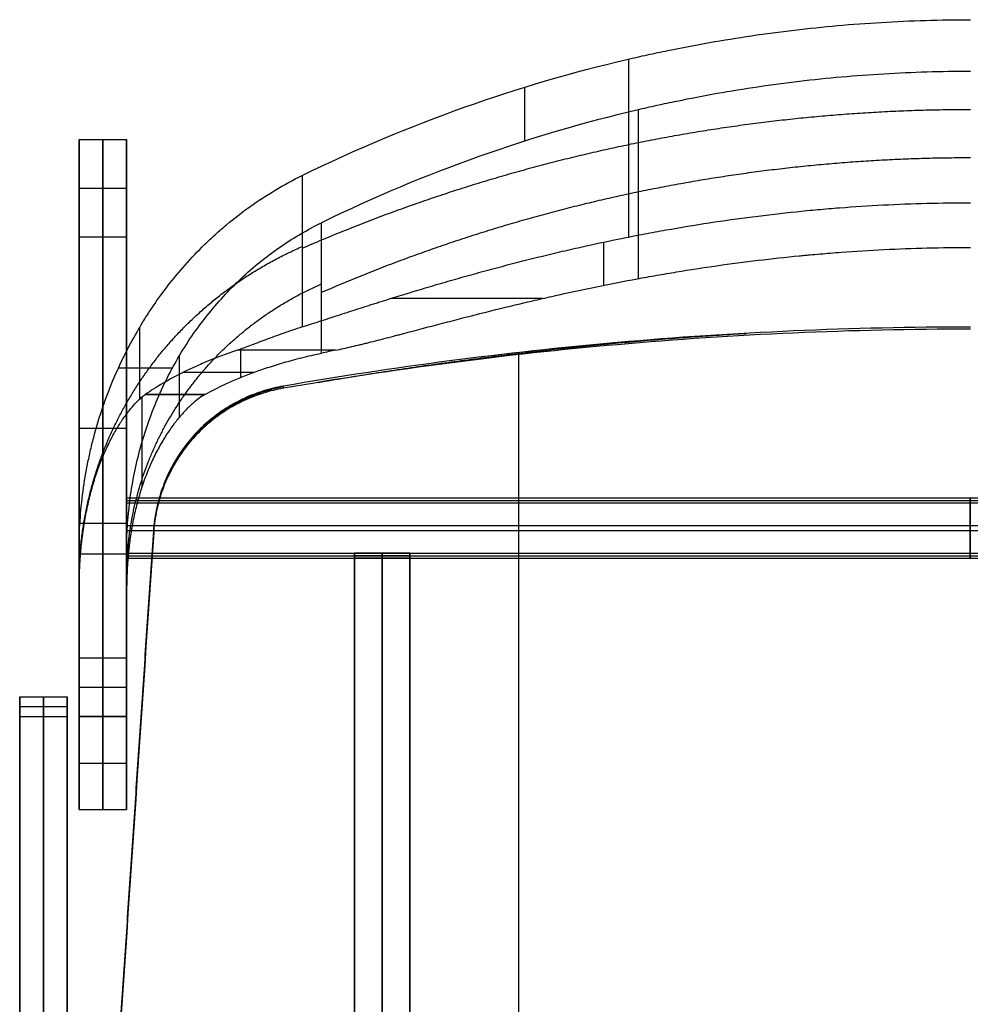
# Model space of a CAD drawing. Header units: millimetres. Extents: x -230 to 250, y -245 to 252.
# Tile 2 of 4: x -230 to 10, y 3 to 252. Entities that reach past the tile are written whole.
import ezdxf

# ---------------------------------------------------------------- set-up
doc = ezdxf.new("R2010")
doc.units = ezdxf.units.MM
doc.header["$MEASUREMENT"] = 0
doc.layers.add('Seat & back', color=7, linetype='Continuous', true_color=0x6b4343)
doc.layers.add('Stel', color=7, linetype='Continuous', true_color=0x201515)

msp = doc.modelspace()

# ---------------------------------------------------------------- linework, layer by layer
at = {"layer": 'Seat & back'}
for points, knots in [([(-158.82, 212.26, 695.75), (-145.26, 218.89, 697.15), (-131.6, 224.6, 698.36), (-117.9, 229.47, 699.38), (-104.21, 234.33, 700.41), (-90.49, 238.34, 701.26), (-76.82, 241.54, 701.94), (-75.96, 241.74, 701.98), (-75.11, 241.94, 702.02), (-74.25, 242.13, 702.06), (-73.39, 242.33, 702.1), (-72.53, 242.52, 702.14), (-71.67, 242.71, 702.18), (-69.95, 243.09, 702.26), (-68.22, 243.45, 702.34), (-66.49, 243.81, 702.42), (-63.02, 244.52, 702.57), (-59.52, 245.19, 702.71), (-56, 245.81, 702.84), (-48.96, 247.05, 703.1), (-41.82, 248.11, 703.32), (-34.58, 248.96, 703.5), (-27.35, 249.82, 703.68), (-20.02, 250.47, 703.82), (-12.6, 250.91, 703.92), (-5.19, 251.35, 704.01), (2.3, 251.58, 704.06), (9.87, 251.58, 704.06)], [-0.4368845, -0.4368845, -0.4368845, -0.4368845, -0.3276633, -0.3276633, -0.3276633, -0.2184422, -0.2184422, -0.2184422, -0.2116159, -0.2116159, -0.2116159, -0.2047896, -0.2047896, -0.2047896, -0.1911369, -0.1911369, -0.1911369, -0.1638317, -0.1638317, -0.1638317, -0.1092211, -0.1092211, -0.1092211, -0.0546106, -0.0546106, -0.0546106, 0, 0, 0, 0]), ([(9.87, 238.52, 701.3), (2.53, 238.52, 701.3), (-4.75, 238.3, 701.25), (-11.95, 237.87, 701.16), (-19.15, 237.44, 701.07), (-26.26, 236.81, 700.93), (-33.29, 235.98, 700.76), (-40.31, 235.15, 700.58), (-47.25, 234.12, 700.37), (-54.08, 232.92, 700.11), (-57.5, 232.31, 699.99), (-60.9, 231.67, 699.85), (-64.26, 230.97, 699.7), (-65.95, 230.63, 699.63), (-67.63, 230.27, 699.55), (-69.3, 229.9, 699.48), (-70.13, 229.72, 699.44), (-70.97, 229.53, 699.4), (-71.8, 229.34, 699.36), (-72.63, 229.16, 699.32), (-73.46, 228.96, 699.28), (-74.29, 228.77, 699.24), (-87.57, 225.66, 698.58), (-100.89, 221.77, 697.76), (-114.18, 217.05, 696.76), (-127.48, 212.33, 695.76), (-140.74, 206.78, 694.59), (-153.9, 200.35, 693.23)], [-6.2831853, -6.2831853, -6.2831853, -6.2831853, -6.2285748, -6.2285748, -6.2285748, -6.1739642, -6.1739642, -6.1739642, -6.1193536, -6.1193536, -6.1193536, -6.0920484, -6.0920484, -6.0920484, -6.0783957, -6.0783957, -6.0783957, -6.0715694, -6.0715694, -6.0715694, -6.0647431, -6.0647431, -6.0647431, -5.955522, -5.955522, -5.955522, -5.8463009, -5.8463009, -5.8463009, -5.8463009]), ([(-215.13, 117.57, 675.73), (-215.13, 122.62, 676.8), (-214.79, 127.64, 677.86), (-214.13, 132.57, 678.9), (-213.8, 135.03, 679.42), (-213.38, 137.47, 679.94), (-212.9, 139.88, 680.45), (-212.65, 141.08, 680.7), (-212.39, 142.28, 680.96), (-212.11, 143.47, 681.21), (-211.83, 144.66, 681.46), (-211.53, 145.84, 681.71), (-211.21, 147.01, 681.96), (-209.94, 151.69, 682.95), (-208.39, 156.19, 683.9), (-206.59, 160.49, 684.8), (-204.8, 164.79, 685.71), (-202.76, 168.9, 686.58), (-200.51, 172.8, 687.41), (-200.37, 173.04, 687.46), (-200.23, 173.28, 687.51), (-200.08, 173.52, 687.56), (-199.94, 173.77, 687.61), (-199.8, 174.01, 687.66), (-199.66, 174.25, 687.71), (-199.37, 174.73, 687.81), (-199.07, 175.21, 687.92), (-198.78, 175.69, 688.02), (-198.18, 176.65, 688.22), (-197.56, 177.61, 688.42), (-196.93, 178.56, 688.62), (-195.66, 180.46, 689.03), (-194.32, 182.34, 689.42), (-192.89, 184.2, 689.82), (-190.04, 187.9, 690.6), (-186.87, 191.5, 691.36), (-183.38, 194.9, 692.08), (-182.5, 195.75, 692.26), (-181.61, 196.59, 692.43), (-180.7, 197.41, 692.61), (-179.79, 198.24, 692.78), (-178.86, 199.05, 692.96), (-177.9, 199.85, 693.12), (-176, 201.44, 693.46), (-174.03, 202.97, 693.78), (-171.98, 204.43, 694.09), (-169.92, 205.89, 694.4), (-167.8, 207.28, 694.69), (-165.61, 208.59, 694.97), (-163.41, 209.9, 695.25), (-161.15, 211.13, 695.51), (-158.82, 212.26, 695.75)], [-1.570796, -1.570796, -1.570796, -1.570796, -1.429057, -1.429057, -1.429057, -1.358188, -1.358188, -1.358188, -1.322753, -1.322753, -1.322753, -1.287318, -1.287318, -1.287318, -1.145579, -1.145579, -1.145579, -1.00384, -1.00384, -1.00384, -0.994982, -0.994982, -0.994982, -0.986123, -0.986123, -0.986123, -0.968406, -0.968406, -0.968406, -0.932971, -0.932971, -0.932971, -0.862101, -0.862101, -0.862101, -0.720362, -0.720362, -0.720362, -0.684928, -0.684928, -0.684928, -0.649493, -0.649493, -0.649493, -0.578623, -0.578623, -0.578623, -0.507754, -0.507754, -0.507754, -0.436884, -0.436884, -0.436884, -0.436884]), ([(-158.82, 174.05, 543.23), (-155.74, 175.05, 541.53), (-152.55, 176.09, 539.98), (-149.31, 177.14, 538.58), (-147.69, 177.66, 537.88), (-146.06, 178.19, 537.21), (-144.42, 178.71, 536.58), (-143.6, 178.97, 536.26), (-142.78, 179.23, 535.96), (-141.97, 179.49, 535.66), (-141.56, 179.62, 535.51), (-141.15, 179.75, 535.36), (-140.74, 179.88, 535.22), (-140.54, 179.94, 535.14), (-140.33, 180.01, 535.07), (-140.13, 180.07, 535), (-139.92, 180.14, 534.93), (-139.72, 180.2, 534.86), (-139.51, 180.27, 534.79), (-138.7, 180.52, 534.5), (-137.92, 180.77, 534.24), (-137.15, 181.01, 533.99), (-136.38, 181.25, 533.74), (-135.63, 181.48, 533.5), (-134.87, 181.71, 533.26), (-133.37, 182.18, 532.79), (-131.86, 182.64, 532.34), (-130.22, 183.13, 531.88), (-130.01, 183.2, 531.82), (-129.81, 183.26, 531.76), (-129.6, 183.32, 531.71), (-129.39, 183.38, 531.65), (-129.18, 183.45, 531.59), (-128.97, 183.51, 531.53), (-128.55, 183.64, 531.42), (-128.13, 183.76, 531.3), (-127.71, 183.89, 531.19), (-126.86, 184.14, 530.96), (-126.02, 184.39, 530.74), (-125.17, 184.64, 530.53), (-123.48, 185.14, 530.1), (-121.78, 185.63, 529.69), (-120.06, 186.12, 529.3), (-119.21, 186.36, 529.1), (-118.35, 186.61, 528.91), (-117.49, 186.85, 528.73), (-116.62, 187.09, 528.54), (-115.76, 187.33, 528.36), (-114.89, 187.57, 528.18), (-113.16, 188.05, 527.83), (-111.42, 188.52, 527.49), (-109.67, 188.99, 527.17), (-106.17, 189.92, 526.53), (-102.64, 190.83, 525.95), (-99.11, 191.7, 525.43), (-98.23, 191.91, 525.3), (-97.35, 192.13, 525.17), (-96.46, 192.34, 525.05), (-95.58, 192.55, 524.93), (-94.7, 192.76, 524.81), (-93.81, 192.97, 524.69), (-92.04, 193.39, 524.46), (-90.27, 193.79, 524.24), (-88.49, 194.19, 524.03), (-84.94, 194.99, 523.61), (-81.37, 195.75, 523.24), (-77.79, 196.47, 522.91), (-76, 196.83, 522.74), (-74.2, 197.18, 522.58), (-72.4, 197.52, 522.43), (-70.59, 197.86, 522.29), (-68.78, 198.2, 522.15), (-66.97, 198.52, 522.01), (-63.35, 199.16, 521.75), (-59.71, 199.76, 521.52), (-56.06, 200.32, 521.32), (-52.41, 200.88, 521.11), (-48.75, 201.4, 520.93), (-45.09, 201.86, 520.78), (-41.43, 202.33, 520.63), (-37.77, 202.76, 520.49), (-34.12, 203.13, 520.38), (-32.3, 203.32, 520.32), (-30.47, 203.5, 520.27), (-28.64, 203.66, 520.22), (-26.82, 203.83, 520.18), (-24.99, 203.98, 520.13), (-23.15, 204.12, 520.09), (-19.49, 204.41, 520.01), (-15.82, 204.64, 519.95), (-12.15, 204.83, 519.9), (-4.81, 205.21, 519.8), (2.54, 205.4, 519.75), (9.87, 205.4, 519.75)], [29.006156, 29.006156, 29.006156, 29.006156, 40.110305, 40.110305, 40.110305, 45.66238, 45.66238, 45.66238, 48.438417, 48.438417, 48.438417, 49.826436, 49.826436, 49.826436, 50.520445, 50.520445, 50.520445, 51.214454, 51.214454, 51.214454, 53.990492, 53.990492, 53.990492, 56.766529, 56.766529, 56.766529, 62.318603, 62.318603, 62.318603, 63.012613, 63.012613, 63.012613, 63.706622, 63.706622, 63.706622, 65.094641, 65.094641, 65.094641, 67.870678, 67.870678, 67.870678, 73.422753, 73.422753, 73.422753, 76.19879, 76.19879, 76.19879, 78.974827, 78.974827, 78.974827, 84.526902, 84.526902, 84.526902, 95.631051, 95.631051, 95.631051, 98.407088, 98.407088, 98.407088, 101.183125, 101.183125, 101.183125, 106.7352, 106.7352, 106.7352, 117.839349, 117.839349, 117.839349, 123.391424, 123.391424, 123.391424, 128.943498, 128.943498, 128.943498, 140.047647, 140.047647, 140.047647, 151.151797, 151.151797, 151.151797, 162.255946, 162.255946, 162.255946, 167.80802, 167.80802, 167.80802, 173.360095, 173.360095, 173.360095, 184.464244, 184.464244, 184.464244, 206.672542, 206.672542, 206.672542, 206.672542]), ([(-203.13, 117.57, 675.73), (-203.13, 119.63, 676.17), (-203.06, 121.7, 676.61), (-202.93, 123.79, 677.05), (-202.8, 125.88, 677.49), (-202.6, 127.98, 677.93), (-202.33, 130.09, 678.38), (-202.06, 132.2, 678.83), (-201.72, 134.31, 679.27), (-201.31, 136.43, 679.72), (-200.89, 138.54, 680.17), (-200.41, 140.65, 680.61), (-199.85, 142.75, 681.06), (-199.3, 144.85, 681.5), (-198.67, 146.94, 681.94), (-197.96, 149.01, 682.38), (-197.26, 151.08, 682.82), (-196.49, 153.13, 683.25), (-195.64, 155.15, 683.68), (-194.8, 157.17, 684.1), (-193.88, 159.17, 684.52), (-192.9, 161.12, 684.94), (-191.91, 163.08, 685.35), (-190.86, 165, 685.76), (-189.75, 166.87, 686.15), (-188.63, 168.75, 686.55), (-187.45, 170.58, 686.94), (-186.22, 172.36, 687.31), (-184.98, 174.13, 687.69), (-183.68, 175.86, 688.05), (-182.33, 177.53, 688.41), (-180.99, 179.19, 688.76), (-179.58, 180.8, 689.1), (-178.14, 182.35, 689.42), (-176.69, 183.89, 689.75), (-175.2, 185.37, 690.06), (-173.67, 186.79, 690.36), (-172.13, 188.2, 690.66), (-170.56, 189.55, 690.95), (-168.96, 190.82, 691.22), (-167.36, 192.09, 691.48), (-165.73, 193.3, 691.74), (-164.07, 194.43, 691.98), (-162.41, 195.56, 692.22), (-160.73, 196.62, 692.44), (-159.04, 197.61, 692.65), (-157.34, 198.59, 692.86), (-155.63, 199.51, 693.05), (-153.9, 200.35, 693.23)], [-4.712389, -4.712389, -4.712389, -4.712389, -4.641519, -4.641519, -4.641519, -4.57065, -4.57065, -4.57065, -4.499781, -4.499781, -4.499781, -4.428911, -4.428911, -4.428911, -4.358042, -4.358042, -4.358042, -4.287172, -4.287172, -4.287172, -4.216303, -4.216303, -4.216303, -4.145433, -4.145433, -4.145433, -4.074564, -4.074564, -4.074564, -4.003694, -4.003694, -4.003694, -3.932825, -3.932825, -3.932825, -3.861955, -3.861955, -3.861955, -3.791086, -3.791086, -3.791086, -3.720216, -3.720216, -3.720216, -3.649347, -3.649347, -3.649347, -3.578477, -3.578477, -3.578477, -3.578477]), ([(-150.38, 168.17, 558.4), (-149.08, 168.44, 557.13), (-147.71, 168.75, 555.92), (-146.31, 169.08, 554.79), (-145.61, 169.24, 554.22), (-144.9, 169.41, 553.67), (-144.18, 169.59, 553.13), (-143.82, 169.67, 552.86), (-143.46, 169.76, 552.6), (-143.09, 169.85, 552.34), (-142.73, 169.94, 552.08), (-142.37, 170.03, 551.82), (-142, 170.13, 551.57), (-140.53, 170.49, 550.56), (-139.03, 170.88, 549.6), (-137.51, 171.27, 548.7), (-136.75, 171.47, 548.24), (-135.99, 171.67, 547.8), (-135.22, 171.87, 547.37), (-134.84, 171.97, 547.16), (-134.45, 172.07, 546.95), (-134.07, 172.17, 546.74), (-133.68, 172.27, 546.53), (-133.29, 172.37, 546.33), (-132.91, 172.47, 546.12), (-129.8, 173.29, 544.5), (-126.6, 174.14, 543.03), (-123.36, 174.98, 541.7), (-121.74, 175.41, 541.04), (-120.11, 175.83, 540.41), (-118.49, 176.25, 539.81), (-117.68, 176.46, 539.51), (-116.86, 176.67, 539.22), (-116.05, 176.87, 538.94), (-115.65, 176.98, 538.8), (-115.24, 177.08, 538.66), (-114.84, 177.18, 538.52), (-114.43, 177.28, 538.38), (-114.03, 177.39, 538.25), (-113.62, 177.49, 538.11), (-110.38, 178.31, 537.04), (-107.08, 179.12, 536.07), (-103.79, 179.9, 535.19), (-102.14, 180.3, 534.75), (-100.49, 180.68, 534.33), (-98.84, 181.06, 533.93), (-98.01, 181.25, 533.73), (-97.19, 181.44, 533.54), (-96.37, 181.63, 533.35), (-95.55, 181.81, 533.16), (-94.73, 182, 532.98), (-93.91, 182.18, 532.8), (-87.35, 183.63, 531.36), (-80.8, 184.98, 530.21), (-74.26, 186.19, 529.25), (-73.44, 186.34, 529.13), (-72.62, 186.49, 529.01), (-71.8, 186.64, 528.89), (-70.98, 186.78, 528.78), (-70.15, 186.93, 528.67), (-69.32, 187.08, 528.55), (-67.66, 187.37, 528.33), (-65.99, 187.65, 528.12), (-64.3, 187.93, 527.92), (-60.94, 188.48, 527.52), (-57.53, 189.01, 527.15), (-54.1, 189.5, 526.82), (-50.66, 189.99, 526.5), (-47.21, 190.44, 526.2), (-43.73, 190.86, 525.94), (-40.26, 191.28, 525.68), (-36.78, 191.66, 525.45), (-33.31, 192, 525.25), (-32.88, 192.04, 525.22), (-32.44, 192.08, 525.2), (-32.01, 192.12, 525.18), (-31.57, 192.17, 525.15), (-31.14, 192.21, 525.13), (-30.7, 192.25, 525.1), (-29.83, 192.33, 525.06), (-28.95, 192.4, 525.01), (-28.07, 192.48, 524.97), (-26.31, 192.63, 524.88), (-24.54, 192.77, 524.8), (-22.76, 192.9, 524.73), (-19.19, 193.17, 524.58), (-15.58, 193.39, 524.46), (-11.95, 193.57, 524.36), (-8.32, 193.75, 524.26), (-4.67, 193.89, 524.19), (-1.03, 193.98, 524.14), (2.62, 194.07, 524.09), (6.26, 194.11, 524.07), (9.87, 194.11, 524.07)], [-339.288221, -339.288221, -339.288221, -339.288221, -334.011135, -334.011135, -334.011135, -331.372591, -331.372591, -331.372591, -330.05332, -330.05332, -330.05332, -328.734048, -328.734048, -328.734048, -323.456962, -323.456962, -323.456962, -320.818419, -320.818419, -320.818419, -319.499148, -319.499148, -319.499148, -318.179876, -318.179876, -318.179876, -307.625704, -307.625704, -307.625704, -302.348617, -302.348617, -302.348617, -299.710074, -299.710074, -299.710074, -298.390803, -298.390803, -298.390803, -297.071531, -297.071531, -297.071531, -286.517359, -286.517359, -286.517359, -281.240273, -281.240273, -281.240273, -278.60173, -278.60173, -278.60173, -275.963187, -275.963187, -275.963187, -254.854842, -254.854842, -254.854842, -252.216299, -252.216299, -252.216299, -249.577756, -249.577756, -249.577756, -244.30067, -244.30067, -244.30067, -233.746497, -233.746497, -233.746497, -223.192325, -223.192325, -223.192325, -212.638153, -212.638153, -212.638153, -211.318881, -211.318881, -211.318881, -209.999609, -209.999609, -209.999609, -207.361066, -207.361066, -207.361066, -202.08398, -202.08398, -202.08398, -191.529808, -191.529808, -191.529808, -180.975635, -180.975635, -180.975635, -170.421463, -170.421463, -170.421463, -170.421463]), ([(-158.82, 174.05, 543.23), (-160.48, 173.51, 544.15), (-162.08, 172.96, 545.15), (-163.62, 172.42, 546.24), (-165.15, 171.87, 547.33), (-166.61, 171.33, 548.51), (-167.99, 170.82, 549.78), (-169.37, 170.3, 551.04), (-170.66, 169.81, 552.4), (-171.87, 169.36, 553.84), (-173.07, 168.91, 555.27), (-174.17, 168.51, 556.79), (-175.18, 168.17, 558.4)], [-23.401469, -23.401469, -23.401469, -23.401469, -17.87158, -17.87158, -17.87158, -12.341691, -12.341691, -12.341691, -6.811802, -6.811802, -6.811802, -1.281913, -1.281913, -1.281913, -1.281913]), ([(9.87, 174.01, 404.94), (-19.83, 174.01, 404.94), (-49.73, 172.69, 406.14), (-79.22, 170.1, 408.49), (-107.51, 167.61, 410.75), (-135.79, 163.91, 414.1), (-163.53, 159.1, 418.44)], [0, 0, 0, 0, 89.110134, 89.110134, 89.110134, 174.550231, 174.550231, 174.550231, 174.550231]), ([(9.87, 173.49, 394.96), (-19.83, 173.49, 394.96), (-49.73, 172.17, 396.14), (-79.22, 169.57, 398.48), (-107.51, 167.08, 400.72), (-135.79, 163.38, 404.04), (-163.53, 158.57, 408.35)], [0, 0, 0, 0, 89.110337, 89.110337, 89.110337, 174.545571, 174.545571, 174.545571, 174.545571]), ([(-175.18, 168.17, 558.4), (-176.49, 167.73, 560.48), (-177.74, 167.29, 562.6), (-178.95, 166.84, 564.73), (-180.16, 166.38, 566.86), (-181.32, 165.93, 569.02), (-182.43, 165.47, 571.18), (-183.55, 165.01, 573.35), (-184.62, 164.55, 575.54), (-185.65, 164.09, 577.74), (-186.68, 163.62, 579.94), (-187.67, 163.15, 582.15), (-188.62, 162.68, 584.37), (-190.53, 161.74, 588.81), (-192.29, 160.8, 593.3), (-193.93, 159.84, 597.81), (-195.56, 158.89, 602.32), (-197.07, 157.93, 606.85), (-198.46, 156.97, 611.4)], [-5.6549663, -5.6549663, -5.6549663, -5.6549663, -5.6133071, -5.6133071, -5.6133071, -5.571648, -5.571648, -5.571648, -5.5299888, -5.5299888, -5.5299888, -5.4883296, -5.4883296, -5.4883296, -5.4050113, -5.4050113, -5.4050113, -5.321693, -5.321693, -5.321693, -5.321693]), ([(-183.39, 156.97, 611.4), (-181.71, 157.91, 606.98), (-179.89, 158.83, 602.59), (-177.89, 159.75, 598.25), (-176.9, 160.21, 596.08), (-175.85, 160.66, 593.93), (-174.76, 161.12, 591.79), (-173.67, 161.57, 589.65), (-172.53, 162.01, 587.54), (-171.34, 162.46, 585.44), (-170.74, 162.68, 584.39), (-170.13, 162.9, 583.35), (-169.51, 163.12, 582.31), (-168.88, 163.34, 581.27), (-168.24, 163.56, 580.24), (-167.59, 163.77, 579.22), (-166.28, 164.2, 577.18), (-164.92, 164.63, 575.17), (-163.48, 165.05, 573.19), (-162.76, 165.26, 572.2), (-162.02, 165.46, 571.22), (-161.27, 165.67, 570.25), (-160.51, 165.87, 569.29), (-159.73, 166.08, 568.33), (-158.93, 166.28, 567.38), (-157.34, 166.68, 565.48), (-155.66, 167.07, 563.64), (-153.9, 167.44, 561.88)], [-0.864052, -0.864052, -0.864052, -0.864052, -0.7572601, -0.7572601, -0.7572601, -0.7038642, -0.7038642, -0.7038642, -0.6504682, -0.6504682, -0.6504682, -0.6237702, -0.6237702, -0.6237702, -0.5970723, -0.5970723, -0.5970723, -0.5436763, -0.5436763, -0.5436763, -0.5169784, -0.5169784, -0.5169784, -0.4902804, -0.4902804, -0.4902804, -0.4368845, -0.4368845, -0.4368845, -0.4368845]), ([(-163.53, 159.1, 418.44), (-165.2, 158.81, 418.71), (-166.96, 158.39, 418.99), (-168.59, 157.88, 419.27), (-170.21, 157.37, 419.54), (-171.89, 156.73, 419.83), (-173.43, 156.02, 420.11), (-174.98, 155.3, 420.39), (-176.54, 154.45, 420.68), (-177.98, 153.54, 420.96), (-179.43, 152.63, 421.24), (-180.84, 151.6, 421.52), (-182.16, 150.5, 421.79), (-183.48, 149.4, 422.07), (-184.74, 148.21, 422.34), (-185.9, 146.95, 422.6), (-187.07, 145.68, 422.86), (-188.15, 144.34, 423.11), (-189.15, 142.93, 423.36), (-190.15, 141.52, 423.6), (-191.04, 140.07, 423.83), (-191.84, 138.54, 424.05), (-192.65, 137, 424.27), (-193.34, 135.46, 424.47), (-193.94, 133.82, 424.66), (-194.54, 132.19, 424.85), (-195.02, 130.58, 425.02), (-195.41, 128.88, 425.17), (-195.79, 127.17, 425.33), (-196.05, 125.54, 425.46), (-196.22, 123.79, 425.58), (-196.25, 123.44, 425.61), (-196.28, 123.1, 425.63), (-196.3, 122.76, 425.65)], [0, 0, 0, 0, 5.166082, 5.166082, 5.166082, 10.345102, 10.345102, 10.345102, 15.53676, 15.53676, 15.53676, 20.740757, 20.740757, 20.740757, 25.956776, 25.956776, 25.956776, 31.184489, 31.184489, 31.184489, 36.423577, 36.423577, 36.423577, 41.673771, 41.673771, 41.673771, 46.934911, 46.934911, 46.934911, 52.207008, 52.207008, 52.207008, 53.249046, 53.249046, 53.249046, 53.249046]), ([(-215.13, 107.13, 634.06), (-215.13, 108.35, 634.74), (-215.11, 109.6, 635.34), (-215.07, 110.85, 635.85), (-215.04, 112.1, 636.36), (-214.98, 113.36, 636.78), (-214.9, 114.61, 637.13), (-214.88, 114.92, 637.22), (-214.86, 115.23, 637.3), (-214.84, 115.54, 637.38), (-214.82, 115.85, 637.45), (-214.8, 116.16, 637.53), (-214.77, 116.46, 637.59), (-214.76, 116.62, 637.63), (-214.75, 116.77, 637.66), (-214.74, 116.92, 637.69), (-214.72, 117.08, 637.72), (-214.71, 117.23, 637.75), (-214.7, 117.38, 637.78), (-214.67, 117.69, 637.84), (-214.64, 118, 637.89), (-214.61, 118.31, 637.94), (-214.49, 119.56, 638.14), (-214.34, 120.84, 638.28), (-214.16, 122.17, 638.34), (-214.11, 122.5, 638.35), (-214.06, 122.84, 638.36), (-214.01, 123.17, 638.37), (-213.96, 123.51, 638.37), (-213.91, 123.85, 638.37), (-213.86, 124.19, 638.37), (-213.75, 124.86, 638.36), (-213.63, 125.54, 638.33), (-213.51, 126.22, 638.28), (-213.25, 127.59, 638.18), (-212.97, 128.96, 637.99), (-212.64, 130.33, 637.72), (-212.48, 131.01, 637.59), (-212.31, 131.69, 637.43), (-212.13, 132.37, 637.25), (-211.95, 133.04, 637.07), (-211.76, 133.72, 636.87), (-211.57, 134.38, 636.65), (-211.18, 135.71, 636.21), (-210.75, 137.01, 635.69), (-210.3, 138.28, 635.09), (-210.18, 138.59, 634.94), (-210.07, 138.91, 634.79), (-209.95, 139.22, 634.63), (-209.83, 139.53, 634.47), (-209.72, 139.83, 634.31), (-209.6, 140.13, 634.14), (-209.36, 140.74, 633.81), (-209.12, 141.32, 633.46), (-208.87, 141.9, 633.1), (-208.38, 143.05, 632.37), (-207.87, 144.13, 631.58), (-207.36, 145.17, 630.74), (-206.84, 146.2, 629.9), (-206.31, 147.18, 629.01), (-205.77, 148.1, 628.06), (-205.5, 148.56, 627.59), (-205.23, 149, 627.1), (-204.95, 149.44, 626.6), (-204.82, 149.65, 626.35), (-204.68, 149.87, 626.09), (-204.54, 150.07, 625.84), (-204.41, 150.28, 625.58), (-204.27, 150.49, 625.32), (-204.13, 150.69, 625.05), (-203.59, 151.5, 624), (-203.05, 152.23, 622.92), (-202.53, 152.89, 621.82), (-202.01, 153.55, 620.72), (-201.51, 154.13, 619.59), (-201.03, 154.65, 618.45), (-200.55, 155.17, 617.31), (-200.09, 155.63, 616.15), (-199.66, 156.01, 614.97), (-199.23, 156.4, 613.79), (-198.83, 156.72, 612.6), (-198.46, 156.97, 611.4)], [132.117011, 132.117011, 132.117011, 132.117011, 136.095348, 136.095348, 136.095348, 140.073686, 140.073686, 140.073686, 141.068271, 141.068271, 141.068271, 142.062855, 142.062855, 142.062855, 142.560147, 142.560147, 142.560147, 143.05744, 143.05744, 143.05744, 144.052024, 144.052024, 144.052024, 148.030362, 148.030362, 148.030362, 149.024946, 149.024946, 149.024946, 150.019531, 150.019531, 150.019531, 152.0087, 152.0087, 152.0087, 155.987037, 155.987037, 155.987037, 157.976206, 157.976206, 157.976206, 159.965375, 159.965375, 159.965375, 163.943713, 163.943713, 163.943713, 164.938297, 164.938297, 164.938297, 165.932882, 165.932882, 165.932882, 167.922051, 167.922051, 167.922051, 171.900388, 171.900388, 171.900388, 175.878726, 175.878726, 175.878726, 177.867895, 177.867895, 177.867895, 178.86248, 178.86248, 178.86248, 179.857064, 179.857064, 179.857064, 183.835402, 183.835402, 183.835402, 187.81374, 187.81374, 187.81374, 191.792077, 191.792077, 191.792077, 195.770415, 195.770415, 195.770415, 195.770415]), ([(-183.39, 156.97, 611.4), (-184.3, 156.47, 613.78), (-185.37, 155.7, 616.15), (-186.54, 154.66, 618.44), (-186.83, 154.4, 619.01), (-187.13, 154.12, 619.58), (-187.43, 153.83, 620.14), (-187.74, 153.53, 620.71), (-188.05, 153.22, 621.26), (-188.36, 152.89, 621.81), (-188.98, 152.24, 622.91), (-189.62, 151.51, 623.98), (-190.26, 150.72, 625.01), (-190.42, 150.52, 625.27), (-190.58, 150.32, 625.53), (-190.74, 150.12, 625.78), (-190.9, 149.91, 626.03), (-191.06, 149.71, 626.28), (-191.22, 149.49, 626.53), (-191.54, 149.07, 627.02), (-191.86, 148.63, 627.5), (-192.17, 148.18, 627.97), (-192.81, 147.28, 628.91), (-193.43, 146.31, 629.8), (-194.03, 145.3, 630.64), (-194.64, 144.28, 631.47), (-195.24, 143.2, 632.26), (-195.81, 142.07, 632.99), (-196.1, 141.5, 633.35), (-196.38, 140.91, 633.7), (-196.66, 140.32, 634.04), (-196.79, 140.02, 634.21), (-196.93, 139.71, 634.37), (-197.07, 139.41, 634.53), (-197.2, 139.1, 634.69), (-197.34, 138.79, 634.84), (-197.47, 138.48, 635), (-198, 137.23, 635.6), (-198.49, 135.93, 636.13), (-198.95, 134.61, 636.58), (-199.18, 133.95, 636.8), (-199.4, 133.28, 637), (-199.61, 132.6, 637.19), (-199.82, 131.92, 637.37), (-200.02, 131.24, 637.53), (-200.21, 130.56, 637.67), (-200.59, 129.19, 637.96), (-200.93, 127.81, 638.15), (-201.22, 126.43, 638.26), (-201.37, 125.75, 638.32), (-201.51, 125.06, 638.35), (-201.64, 124.38, 638.37), (-201.7, 124.04, 638.37), (-201.76, 123.7, 638.37), (-201.82, 123.36, 638.37), (-201.88, 123.02, 638.37), (-201.94, 122.68, 638.36), (-201.99, 122.34, 638.34), (-202.2, 121, 638.29), (-202.38, 119.71, 638.16), (-202.52, 118.45, 637.96), (-202.56, 118.13, 637.91), (-202.59, 117.82, 637.86), (-202.62, 117.5, 637.8), (-202.65, 117.19, 637.74), (-202.68, 116.88, 637.68), (-202.71, 116.57, 637.62), (-202.74, 116.27, 637.55), (-202.77, 115.95, 637.48), (-202.79, 115.64, 637.4), (-202.82, 115.33, 637.33), (-202.84, 115.01, 637.24), (-202.87, 114.7, 637.16), (-202.96, 113.43, 636.81), (-203.02, 112.16, 636.38), (-203.06, 110.89, 635.87), (-203.11, 109.63, 635.35), (-203.13, 108.37, 634.75), (-203.13, 107.13, 634.06)], [15.327787, 15.327787, 15.327787, 15.327787, 23.413838, 23.413838, 23.413838, 25.43535, 25.43535, 25.43535, 27.456863, 27.456863, 27.456863, 31.499888, 31.499888, 31.499888, 32.510644, 32.510644, 32.510644, 33.5214, 33.5214, 33.5214, 35.542913, 35.542913, 35.542913, 39.585938, 39.585938, 39.585938, 43.628963, 43.628963, 43.628963, 45.650476, 45.650476, 45.650476, 46.661232, 46.661232, 46.661232, 47.671988, 47.671988, 47.671988, 51.715014, 51.715014, 51.715014, 53.736526, 53.736526, 53.736526, 55.758039, 55.758039, 55.758039, 59.801064, 59.801064, 59.801064, 61.822576, 61.822576, 61.822576, 62.833333, 62.833333, 62.833333, 63.844089, 63.844089, 63.844089, 67.887114, 67.887114, 67.887114, 68.89787, 68.89787, 68.89787, 69.908627, 69.908627, 69.908627, 70.919383, 70.919383, 70.919383, 71.930139, 71.930139, 71.930139, 75.973164, 75.973164, 75.973164, 80.016189, 80.016189, 80.016189, 80.016189]), ([(-163.53, 158.57, 408.35), (-165.2, 158.28, 408.61), (-166.96, 157.86, 408.89), (-168.59, 157.35, 409.17), (-170.22, 156.84, 409.44), (-171.89, 156.2, 409.73), (-173.43, 155.49, 410), (-174.98, 154.77, 410.28), (-176.54, 153.92, 410.57), (-177.98, 153.01, 410.85), (-179.43, 152.1, 411.12), (-180.85, 151.07, 411.41), (-182.16, 149.97, 411.68), (-183.48, 148.87, 411.95), (-184.74, 147.68, 412.22), (-185.91, 146.41, 412.48), (-187.08, 145.15, 412.74), (-188.16, 143.81, 412.99), (-189.15, 142.4, 413.23), (-190.15, 140.99, 413.47), (-191.04, 139.53, 413.7), (-191.84, 138, 413.92), (-192.65, 136.46, 414.13), (-193.34, 134.92, 414.33), (-193.94, 133.29, 414.52), (-194.54, 131.65, 414.71), (-195.02, 130.05, 414.88), (-195.41, 128.34, 415.04), (-195.79, 126.64, 415.19), (-196.05, 125, 415.32), (-196.22, 123.25, 415.44), (-196.25, 122.91, 415.47), (-196.28, 122.57, 415.49), (-196.3, 122.23, 415.51)], [0, 0, 0, 0, 5.166102, 5.166102, 5.166102, 10.345123, 10.345123, 10.345123, 15.536765, 15.536765, 15.536765, 20.740729, 20.740729, 20.740729, 25.9567, 25.9567, 25.9567, 31.184355, 31.184355, 31.184355, 36.423382, 36.423382, 36.423382, 41.673519, 41.673519, 41.673519, 46.934612, 46.934612, 46.934612, 52.206682, 52.206682, 52.206682, 53.243446, 53.243446, 53.243446, 53.243446])]:
    msp.add_open_spline(points, degree=3, knots=knots, dxfattribs=at)
for points, degree in [([(-76.38, 196.75, 522.78), (-76.38, 219.2, 612.37), (-76.38, 241.64, 701.96)], 2), ([(-102.63, 220.94, 697.58), (-102.63, 227.74, 699.02), (-102.63, 234.54, 700.46)], 2), ([(-73.87, 186.26, 529.19), (-73.87, 207.56, 614.22), (-73.87, 228.87, 699.26)], 2), ([(-158.82, 212.26, 695.75), (-158.82, 193.16, 619.49), (-158.82, 174.05, 543.23)], 2), ([(-153.9, 167.44, 561.88), (-153.9, 183.89, 627.55), (-153.9, 200.35, 693.23)], 2), ([(-98.03, 181.25, 533.74), (-117.2, 181.25, 533.74), (-136.37, 181.25, 533.74)], 2), ([(-199.82, 155.87, 615.4), (-199.82, 164.92, 651.53), (-199.82, 173.97, 687.65)], 2), ([(-77.18, 169.75, 398.32), (-77.18, 170.01, 403.33), (-77.18, 170.28, 408.33)], 2), ([(-189.75, 151.34, 624.17), (-189.75, 159.11, 655.16), (-189.75, 166.87, 686.15)], 2), ([(-150.38, 168.17, 558.4), (-162.78, 168.17, 558.4), (-175.18, 168.17, 558.4)], 2), ([(-174.42, 168.17, 558.4), (-174.42, 164.71, 574.76), (-174.42, 161.26, 591.13)], 2), ([(-150.38, 168.17, 558.4), (-151.56, 167.93, 559.54), (-152.73, 167.69, 560.71), (-153.9, 167.44, 561.88)], 3), ([(-104.16, -238.87, 432.07), (-104.16, -35.64, 421.41), (-104.16, 167.59, 410.76)], 2), ([(-104.15, -239.39, 422.03), (-104.15, -36.16, 411.38), (-104.15, 167.07, 400.73)], 2), ([(-191.57, 163.66, 685.48), (-198.39, 163.66, 685.48), (-205.21, 163.66, 685.48)], 2), ([(-171.03, 162.57, 584.9), (-179.94, 162.57, 584.9), (-188.85, 162.57, 584.9)], 2), ([(-163.53, 158.57, 408.35), (-163.53, 158.84, 413.4), (-163.53, 159.1, 418.44)], 2), ([(-198.46, 156.97, 611.4), (-190.93, 156.97, 611.4), (-183.39, 156.97, 611.4)], 2), ([(-183.39, 156.97, 611.4), (-190.93, 156.97, 611.4), (-198.46, 156.97, 611.4)], 2), ([(-186.22, 146.07, 412.55), (-186.22, 146.34, 417.61), (-186.22, 146.6, 422.67)], 2), ([(-196.3, 122.76, 425.65), (-203.22, 20.12, 432.25), (-210.14, -82.51, 438.91), (-217.06, -185.14, 445.63)], 3), ([(-217.06, -185.5, 438.65), (-206.68, -31.46, 430.57), (-196.3, 122.59, 422.5)], 2), ([(-196.3, 122.23, 415.51), (-203.22, 19.59, 422.1), (-210.14, -83.04, 428.75), (-217.06, -185.67, 435.46)], 3), ([(-196.3, 122.23, 415.51), (-196.3, 122.49, 420.58), (-196.3, 122.76, 425.65)], 2), ([(-215.13, 117.57, 675.73), (-215.13, 96.66, 671.31), (-215.13, 75.74, 666.89)], 2), ([(-215.13, 107.13, 634.06), (-215.13, 112.35, 654.9), (-215.13, 117.57, 675.73)], 2), ([(-203.13, 75.74, 666.89), (-203.13, 96.66, 671.31), (-203.13, 117.57, 675.73)], 2), ([(-203.13, 117.57, 675.73), (-203.13, 112.35, 654.9), (-203.13, 107.13, 634.06)], 2), ([(-202.7, 116.67, 637.64), (-208.73, 116.67, 637.64), (-214.76, 116.67, 637.64)], 2), ([(-215.13, 80.48, 644.49), (-215.13, 94.25, 641.04), (-215.13, 108.02, 637.59)], 2), ([(-203.13, 80.48, 644.49), (-203.13, 94.25, 641.04), (-203.13, 108.02, 637.59)], 2), ([(-215.13, 95.55, 671.08), (-215.13, 89.94, 648.68), (-215.13, 84.32, 626.28)], 2), ([(-203.13, 84.32, 626.28), (-203.13, 89.94, 648.68), (-203.13, 95.55, 671.08)], 2), ([(-203.13, 90.44, 597.34), (-209.13, 90.44, 597.34), (-215.13, 90.44, 597.34)], 2), ([(-215.13, 75.74, 666.89), (-215.13, 80.64, 643.71), (-215.13, 85.54, 620.53), (-215.13, 90.44, 597.34)], 3), ([(-209.13, 90.44, 597.34), (-209.13, 83.09, 632.12), (-209.13, 75.74, 666.89)], 2), ([(-203.13, 90.44, 597.34), (-203.13, 83.09, 632.12), (-203.13, 75.74, 666.89)], 2), ([(-203.13, 83.09, 632.12), (-209.13, 83.09, 632.12), (-215.13, 83.09, 632.12)], 2), ([(-203.13, 75.74, 666.89), (-209.13, 75.74, 666.89), (-215.13, 75.74, 666.89)], 2)]:
    msp.add_open_spline(points, degree=degree, dxfattribs=at)
for points, weights, knots in [([(-158.82, 193.9, 622.46), (-119.03, 211.22, 618.12), (-76.38, 220.08, 615.9), (-33.74, 228.94, 613.68), (9.87, 228.94, 613.68)], [0.928038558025, 0.957995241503, 1, 0.957995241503, 0.928038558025], [1201.523717, 1201.523717, 1201.523717, 1294.336173, 1294.336173, 1387.14863, 1387.14863, 1387.14863]), ([(-153.9, 182.78, 623.1), (-115.27, 199.59, 618.89), (-73.87, 208.19, 616.74), (-32.47, 216.79, 614.58), (9.87, 216.79, 614.58)], [0.928038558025, 0.957995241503, 1, 0.957995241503, 0.928038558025], [1166.52788, 1166.52788, 1166.52788, 1256.637061, 1256.637061, 1346.746243, 1346.746243, 1346.746243]), ([(-215.13, 109.96, 645.34), (-215.13, 137.28, 638.49), (-199.82, 160.21, 632.74), (-184.52, 183.15, 627), (-158.82, 194.34, 624.19)], [0.863117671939, 0.890978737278, 1, 0.890978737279, 0.863117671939], [243.794311, 243.794311, 243.794311, 299.542434, 299.542434, 355.290557, 355.290557, 355.290557]), ([(-203.13, 111.16, 650.15), (-203.13, 135.05, 644.17), (-189.75, 155.09, 639.14), (-176.37, 175.14, 634.12), (-153.9, 184.92, 631.67)], [0.863117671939, 0.890978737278, 1, 0.890978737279, 0.86311767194], [213.111416, 213.111416, 213.111416, 261.843322, 261.843322, 310.575228, 310.575228, 310.575228])]:
    msp.add_rational_spline(points, weights, degree=2, knots=knots, dxfattribs=at)
for points, weights in [([(-82.65, 184.57, 530.59), (-82.65, 189.55, 526.28), (-82.65, 195.46, 523.38)], [0.965557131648, 0.922091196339, 0.895493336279]), ([(-154.78, 160.05, 407.03), (-101.12, 169.26, 406.54), (-46.76, 172.43, 406.38)], [0.999611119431, 0.997359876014, 0.998236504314]), ([(-196.3, 122.36, 417.96), (-194.21, 153.42, 416.33), (-163.53, 158.98, 416.04)], [0.999999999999, 0.788689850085, 0.999999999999]), ([(-199.26, 156.36, 613.84), (-199.26, 151.25, 631.47), (-199.26, 133.7, 636.87)], [0.971394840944, 0.809069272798, 0.870345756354]), ([(-215.13, 90.44, 597.34), (-215.13, 85.26, 621.85), (-215.13, 107.13, 634.06)], [1, 0.766196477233, 0.90566269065]), ([(-203.13, 107.13, 634.06), (-203.13, 85.26, 621.85), (-203.13, 90.44, 597.34)], [0.90566269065, 0.766196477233, 1])]:
    msp.add_rational_spline(points, weights, degree=2, dxfattribs=at)
at = {"layer": 'Stel'}
for points in [[(-215.13, 221.34, -18.11), (-215.13, 148.54, 324.39), (-215.13, 75.74, 666.89)], [(-215.13, 221.34, -18.11), (-209.13, 221.34, -18.11), (-203.13, 221.34, -18.11)], [(-215.13, 196.81, -18.11), (-215.13, 209.08, -18.11), (-215.13, 221.34, -18.11)], [(-209.13, 221.34, -18.11), (-209.13, 148.54, 324.39), (-209.13, 75.74, 666.89)], [(-209.13, 196.81, -18.11), (-209.13, 209.08, -18.11), (-209.13, 221.34, -18.11)], [(-203.13, 221.34, -18.11), (-203.13, 148.54, 324.39), (-203.13, 75.74, 666.89)], [(-203.13, 196.81, -18.11), (-203.13, 209.08, -18.11), (-203.13, 221.34, -18.11)], [(-215.13, 209.08, -18.11), (-209.13, 209.08, -18.11), (-203.13, 209.08, -18.11)], [(-215.13, 196.81, -18.11), (-209.13, 196.81, -18.11), (-203.13, 196.81, -18.11)], [(-215.13, 52.26, 661.9), (-215.13, 124.54, 321.89), (-215.13, 196.81, -18.11)], [(-209.13, 52.26, 661.9), (-209.13, 124.54, 321.89), (-209.13, 196.81, -18.11)], [(-203.13, 52.26, 661.9), (-203.13, 124.54, 321.89), (-203.13, 196.81, -18.11)], [(-215.13, 148.54, 324.39), (-209.13, 148.54, 324.39), (-203.13, 148.54, 324.39)], [(-215.13, 148.54, 324.39), (-215.13, 136.27, 324.39), (-215.13, 124.01, 324.39)], [(-203.13, 148.54, 324.39), (-203.13, 136.27, 324.39), (-203.13, 124.01, 324.39)], [(-215.13, 136.8, 264.18), (-215.13, 136.8, 321.89), (-215.13, 136.8, 379.61)], [(-203.13, 136.8, 264.18), (-203.13, 136.8, 321.89), (-203.13, 136.8, 379.61)], [(-203.17, 130.91, 397.07), (-203.17, 123.92, 397.44), (-203.17, 116.93, 397.8)], [(-203.17, 130.91, 397.07), (9.83, 130.91, 397.07), (222.83, 130.91, 397.07)], [(-203.17, 129.66, 373.1), (-203.17, 130.28, 385.09), (-203.17, 130.91, 397.07)], [(-203.17, 130.3, 385.45), (-203.17, 123.29, 385.45), (-203.17, 116.28, 385.45)], [(-203.17, 130.28, 385.09), (9.83, 130.28, 385.09), (222.83, 130.28, 385.09)], [(-203.17, 129.66, 373.1), (9.83, 129.66, 373.1), (222.83, 129.66, 373.1)], [(-203.17, 115.68, 373.84), (-203.17, 122.67, 373.47), (-203.17, 129.66, 373.1)], [(9.83, 130.91, 397.07), (9.83, 123.92, 397.44), (9.83, 116.93, 397.8)], [(9.83, 129.66, 373.1), (9.83, 130.28, 385.09), (9.83, 130.91, 397.07)], [(9.83, 115.68, 373.84), (9.83, 122.67, 373.47), (9.83, 129.66, 373.1)], [(-215.13, 124.54, 321.89), (-209.13, 124.54, 321.89), (-203.13, 124.54, 321.89)], [(-203.17, 123.92, 397.44), (9.83, 123.92, 397.44), (222.83, 123.92, 397.44)], [(-203.17, 123.29, 373.44), (-203.17, 123.29, 385.45), (-203.17, 123.29, 397.47)], [(-203.17, 122.67, 373.47), (9.83, 122.67, 373.47), (222.83, 122.67, 373.47)], [(-203.17, 116.93, 397.8), (9.83, 116.93, 397.8), (222.83, 116.93, 397.8)], [(-203.17, 116.93, 397.8), (-203.17, 116.3, 385.82), (-203.17, 115.68, 373.84)], [(-145.63, 116.93, 397.8), (-145.63, -19.71, 404.97), (-145.63, -156.36, 412.13)], [(-145.63, 115.68, 373.84), (-145.63, 116.3, 385.82), (-145.63, 116.93, 397.8)], [(-131.63, 116.93, 397.8), (-138.63, 116.93, 397.8), (-145.63, 116.93, 397.8)], [(-138.63, 115.68, 373.84), (-138.63, 116.3, 385.82), (-138.63, 116.93, 397.8)], [(-138.63, 116.93, 397.8), (-138.63, -19.71, 404.97), (-138.63, -156.36, 412.13)], [(-131.63, 116.93, 397.8), (-131.63, -19.71, 404.97), (-131.63, -156.36, 412.13)], [(-131.63, 115.68, 373.84), (-131.63, 116.3, 385.82), (-131.63, 116.93, 397.8)], [(9.83, 116.93, 397.8), (9.83, 116.3, 385.82), (9.83, 115.68, 373.84)], [(-203.17, 116.3, 385.82), (9.83, 116.3, 385.82), (222.83, 116.3, 385.82)], [(-203.17, 115.68, 373.84), (9.83, 115.68, 373.84), (222.83, 115.68, 373.84)], [(-145.63, 116.68, 392.98), (-145.63, -20.34, 392.98), (-145.63, -157.36, 392.98)], [(-131.63, 116.3, 385.82), (-138.63, 116.3, 385.82), (-145.63, 116.3, 385.82)], [(-145.63, -157.61, 388.16), (-145.63, -20.97, 381), (-145.63, 115.68, 373.84)], [(-131.63, 115.68, 373.84), (-138.63, 115.68, 373.84), (-145.63, 115.68, 373.84)], [(-138.63, -157.61, 388.16), (-138.63, -20.97, 381), (-138.63, 115.68, 373.84)], [(-131.63, 116.68, 392.98), (-131.63, -20.34, 392.98), (-131.63, -157.36, 392.98)], [(-131.63, -157.61, 388.16), (-131.63, -20.97, 381), (-131.63, 115.68, 373.84)], [(-230.13, 80.73, 643.42), (-230.13, 78.24, 655.15), (-230.13, 75.74, 666.89)], [(-230.13, 80.73, 643.42), (-224.13, 80.73, 643.42), (-218.13, 80.73, 643.42)], [(-230.13, -131.11, 598.39), (-230.13, -25.19, 620.9), (-230.13, 80.73, 643.42)], [(-224.13, 80.73, 643.42), (-224.13, 78.24, 655.15), (-224.13, 75.74, 666.89)], [(-224.13, -131.11, 598.39), (-224.13, -25.19, 620.9), (-224.13, 80.73, 643.42)], [(-218.13, 80.73, 643.42), (-218.13, 78.24, 655.15), (-218.13, 75.74, 666.89)], [(-218.13, -131.11, 598.39), (-218.13, -25.19, 620.9), (-218.13, 80.73, 643.42)], [(-230.13, 78.24, 655.15), (-224.13, 78.24, 655.15), (-218.13, 78.24, 655.15)], [(-230.13, 75.74, 666.89), (-224.13, 75.74, 666.89), (-218.13, 75.74, 666.89)], [(-230.13, 75.74, 666.89), (-230.13, -38.71, 642.57), (-230.13, -153.16, 618.24)], [(-224.13, 75.74, 666.89), (-224.13, -38.71, 642.57), (-224.13, -153.16, 618.24)], [(-218.13, 75.74, 666.89), (-218.13, -38.71, 642.57), (-218.13, -153.16, 618.24)], [(-215.13, 75.74, 666.89), (-215.13, 64, 664.4), (-215.13, 52.26, 661.9)], [(-215.13, 75.74, 666.89), (-209.13, 75.74, 666.89), (-203.13, 75.74, 666.89)], [(-209.13, 75.74, 666.89), (-209.13, 64, 664.4), (-209.13, 52.26, 661.9)], [(-203.13, 75.74, 666.89), (-203.13, 64, 664.4), (-203.13, 52.26, 661.9)], [(-215.13, 64, 664.4), (-209.13, 64, 664.4), (-203.13, 64, 664.4)], [(-215.13, 52.26, 661.9), (-209.13, 52.26, 661.9), (-203.13, 52.26, 661.9)]]:
    msp.add_open_spline(points, degree=2, dxfattribs=at)

doc.saveas('drawing.dxf')
